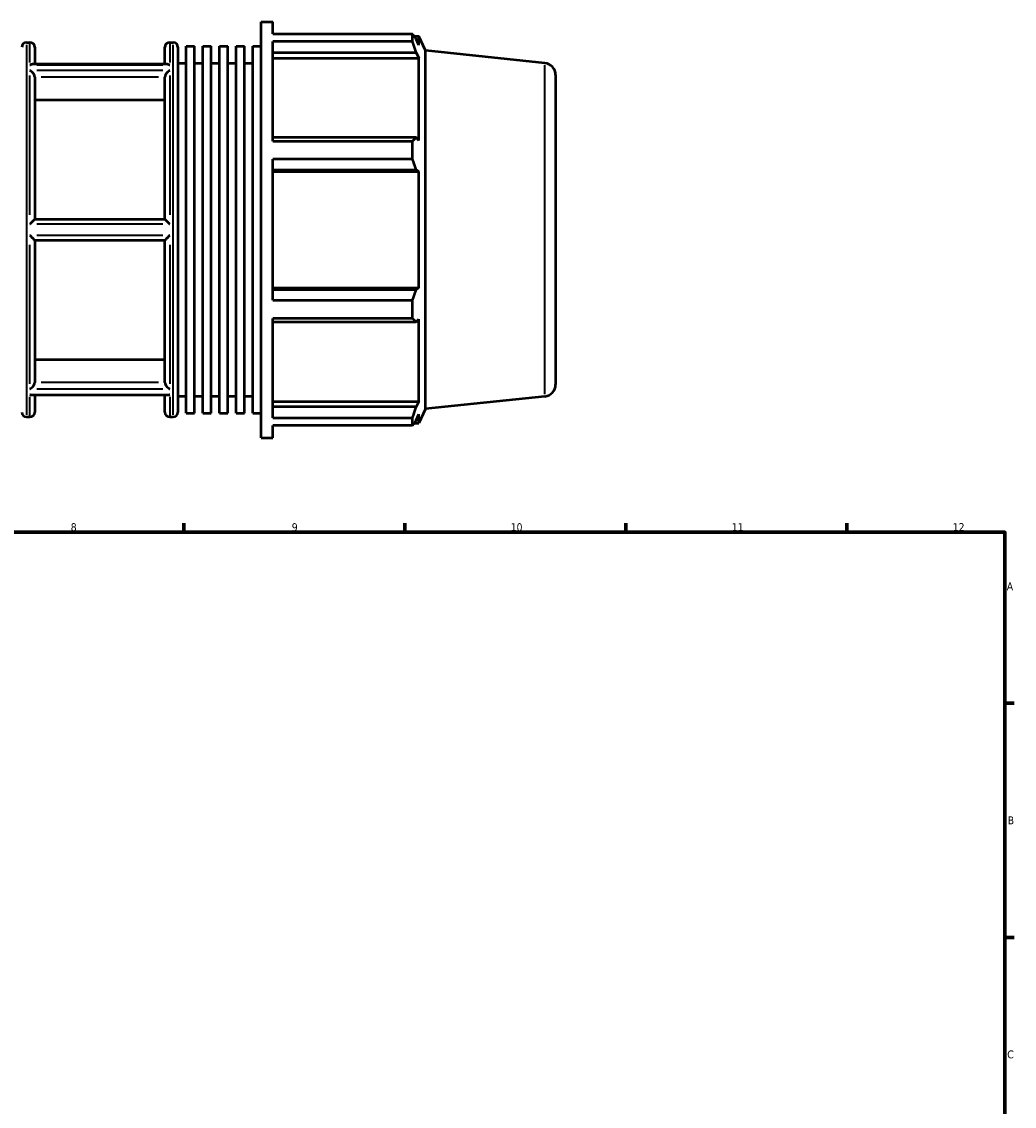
# Model space of a CAD drawing. Header units: millimetres. Extents: x -163 to 1385, y -62 to 968.
# Tile 6 of 8: x 509 to 824, y 392 to 736. Entities that reach past the tile are written whole.
import ezdxf

# ---------------------------------------------------------------- set-up
doc = ezdxf.new("R2010")
doc.units = ezdxf.units.MM
for name, color, linetype, lineweight in [('Border (ISO)', 7, 'Continuous', 70), ('Visible (ISO)', 7, 'Continuous', 50), ('Visible Narrow (ISO)', 7, 'Continuous', 35)]:
    doc.layers.add(name, color=color, linetype=linetype, lineweight=lineweight)
doc.styles.add('Note Text (ISO)', font='tahoma.ttf')

# ---------------------------------------------------------------- blocks, each defined once
blk = doc.blocks.new('Borders Default Border')
at = {"layer": 'Border (ISO)'}
for p, q in [((560.67, 574), (560.67, 576.9)), ((630.75, 574), (630.75, 576.9)), ((700.83, 574), (700.83, 576.9)), ((770.92, 574), (770.92, 576.9)), ((821, 519.75), (823.9, 519.75)), ((821, 445.5), (823.9, 445.5))]:
    blk.add_line(p, q, dxfattribs=at)
at = {"layer": 'Border (ISO)', "flags": 128}
blk.add_lwpolyline([(20, 20), (20, 574), (821, 574), (821, 20), (20, 20)], dxfattribs=at)
at = {"layer": 'Border (ISO)', "color": 232, "true_color": 0xca0064, "char_height": 2.5, "attachment_point": 7, "style": 'Note Text (ISO)'}
for s, insert in [('8', (524.81, 574.34)), ('9', (594.88, 574.35)), ('10', (664.29, 574.35)), ('11', (734.37, 574.4)), ('12', (804.46, 574.4)), ('A', (821.59, 555.62)), ('B', (821.89, 481.37)), ('C', (821.73, 407.08))]:
    blk.add_mtext(s, dxfattribs=dict(at, insert=insert))

msp = doc.modelspace()

# ---------------------------------------------------------------- linework, layer by layer
at = {"layer": 'Visible (ISO)'}
for p, q in [((585.226, 603.982), (585.226, 735.982)), ((585.226, 735.982), (588.838, 735.982)), ((588.838, 732.084), (588.838, 735.982)), ((588.838, 732.084), (633.167, 732.084)), ((588.838, 698.092), (588.838, 729.697)), ((633.167, 729.697), (588.838, 729.697)), ((633.167, 729.697), (633.167, 732.084)), ((633.679, 731.362), (635.224, 731.362)), ((635.224, 728.521), (634.342, 730.41)), ((637.246, 726.822), (635.224, 731.362)), ((635.224, 728.521), (635.224, 731.362)), ((510.76, 729.382), (511.888, 729.382)), ((513.388, 727.882), (513.388, 722.501)), ((554.674, 722.501), (554.674, 727.882)), ((556.174, 729.382), (557.303, 729.382)), ((558.803, 727.882), (558.803, 612.082)), ((561.445, 611.77), (561.445, 728.194)), ((561.445, 728.194), (564.087, 728.194)), ((564.087, 611.77), (564.087, 728.194)), ((566.73, 611.77), (566.73, 728.194)), ((566.73, 728.194), (569.372, 728.194)), ((569.372, 611.77), (569.372, 728.194)), ((572.014, 611.77), (572.014, 728.194)), ((572.014, 728.194), (574.656, 728.194)), ((574.656, 611.77), (574.656, 728.194)), ((577.299, 611.77), (577.299, 728.194)), ((577.299, 728.194), (579.941, 728.194)), ((579.941, 611.77), (579.941, 728.194)), ((582.583, 611.77), (582.583, 728.194)), ((582.583, 728.194), (585.226, 728.194)), ((588.838, 726.183), (634.342, 726.183)), ((634.342, 726.183), (635.224, 724.427)), ((637.246, 613.143), (637.246, 726.822)), ((675.173, 722.835), (637.246, 726.822)), ((558.803, 722.782), (561.445, 722.782)), ((564.087, 722.782), (566.73, 722.782)), ((569.372, 722.782), (572.014, 722.782)), ((574.656, 722.782), (577.299, 722.782)), ((579.941, 722.782), (582.583, 722.782)), ((588.838, 724.427), (635.224, 724.427)), ((635.224, 698.324), (635.224, 724.427)), ((555.473, 722.501), (512.59, 722.501)), ((513.388, 718.394), (513.388, 673.282)), ((554.674, 673.282), (554.674, 718.394)), ((678.531, 719.106), (678.531, 620.859)), ((554.674, 711.105), (513.388, 711.105)), ((634.342, 699.239), (588.838, 699.239)), ((635.224, 698.324), (634.342, 699.239)), ((588.838, 698.092), (633.167, 698.092)), ((633.167, 692.33), (633.167, 698.092)), ((588.838, 647.634), (588.838, 692.33)), ((633.167, 692.33), (588.838, 692.33)), ((588.838, 689.035), (634.342, 689.035)), ((588.838, 688.44), (635.224, 688.44)), ((634.342, 689.035), (635.224, 688.44)), ((635.224, 651.525), (635.224, 688.44)), ((554.676, 673.282), (513.387, 673.282)), ((513.387, 666.682), (554.676, 666.682)), ((513.388, 666.682), (513.388, 621.571)), ((554.674, 621.571), (554.674, 666.682)), ((588.838, 651.525), (635.224, 651.525)), ((634.342, 650.93), (588.838, 650.93)), ((635.224, 651.525), (634.342, 650.93)), ((588.838, 647.634), (633.167, 647.634)), ((633.167, 641.873), (633.167, 647.634)), ((588.838, 610.268), (588.838, 641.873)), ((633.167, 641.873), (588.838, 641.873)), ((588.838, 640.726), (634.342, 640.726)), ((634.342, 640.726), (635.224, 641.64)), ((635.224, 615.538), (635.224, 641.64)), ((513.388, 628.859), (554.674, 628.859)), ((555.473, 617.464), (512.59, 617.464)), ((513.388, 617.464), (513.388, 612.082)), ((554.674, 612.082), (554.674, 617.464)), ((558.803, 617.182), (561.445, 617.182)), ((564.087, 617.182), (566.73, 617.182)), ((569.372, 617.182), (572.014, 617.182)), ((574.656, 617.182), (577.299, 617.182)), ((579.941, 617.182), (582.583, 617.182)), ((675.173, 617.129), (637.246, 613.143)), ((588.838, 615.538), (635.224, 615.538)), ((634.342, 613.781), (588.838, 613.781)), ((635.224, 615.538), (634.342, 613.781)), ((637.246, 613.143), (635.224, 608.602)), ((510.76, 610.582), (511.888, 610.582)), ((556.174, 610.582), (557.303, 610.582)), ((561.445, 611.77), (564.087, 611.77)), ((566.73, 611.77), (569.372, 611.77)), ((572.014, 611.77), (574.656, 611.77)), ((577.299, 611.77), (579.941, 611.77)), ((582.583, 611.77), (585.226, 611.77)), ((588.838, 610.268), (633.167, 610.268)), ((633.167, 607.881), (633.167, 610.268)), ((634.342, 609.555), (635.224, 611.443)), ((635.224, 608.602), (635.224, 611.443)), ((588.838, 603.982), (588.838, 607.881)), ((633.167, 607.881), (588.838, 607.881)), ((633.679, 608.602), (635.224, 608.602)), ((585.226, 603.982), (588.838, 603.982))]:
    msp.add_line(p, q, dxfattribs=at)
for centre, radius, start, end in [((510.76, 727.882), 1.5, 90, 180), ((511.888, 727.882), 1.5, 0, 90), ((556.174, 727.882), 1.5, 90, 180), ((557.303, 727.882), 1.5, 0, 90), ((674.781, 719.106), 3.75, 0, 84), ((674.781, 620.859), 3.75, 276, 0), ((510.76, 612.082), 1.5, 180, 270), ((511.888, 612.082), 1.5, 270, 0), ((556.174, 612.082), 1.5, 180, 270), ((557.303, 612.082), 1.5, 270, 0)]:
    msp.add_arc(centre, radius, start, end, dxfattribs=at)
for points, weights in [([(633.167, 732.084), (633.778, 731.23), (634.342, 730.41)], [1, 1.00159474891, 1.00237310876]), ([(634.342, 726.183), (633.778, 727.904), (633.167, 729.697)], [1.00237310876, 1.00159474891, 1]), ([(633.167, 698.092), (633.778, 698.677), (634.342, 699.239)], [1, 1.00159474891, 1.00237310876]), ([(634.342, 689.035), (633.778, 690.649), (633.167, 692.33)], [1.00237310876, 1.00159474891, 1]), ([(633.167, 647.634), (633.778, 649.316), (634.342, 650.93)], [1, 1.00159474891, 1.00237310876]), ([(634.342, 640.726), (633.778, 641.288), (633.167, 641.873)], [1.00237310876, 1.00159474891, 1]), ([(633.167, 610.268), (633.778, 612.06), (634.342, 613.781)], [1, 1.00159474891, 1.00237310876]), ([(634.342, 609.555), (633.778, 608.735), (633.167, 607.881)], [1.00237310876, 1.00159474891, 1])]:
    msp.add_rational_spline(points, weights, degree=2, dxfattribs=at)
for points, knots in [([(511.888, 722.323), (511.89, 722.323), (511.891, 722.324), (512.042, 722.396), (512.193, 722.448), (512.424, 722.492), (512.508, 722.501), (512.59, 722.501)], [-0.28000057, -0.28000057, -0.28000057, -0.28000057, -0.27945255, -0.27945255, -0.21597837, -0.21597837, -0.17917257, -0.17917257, -0.17917257, -0.17917257]), ([(513.387, 718.451), (513.384, 718.513), (513.376, 718.577), (513.334, 718.788), (513.282, 718.936), (513.143, 719.235), (513.053, 719.384), (512.819, 719.713), (512.664, 719.885), (512.308, 720.214), (512.1, 720.363), (511.892, 720.474), (511.89, 720.475), (511.888, 720.476)], [-0.28192842, -0.28192842, -0.28192842, -0.28192842, -0.26011722, -0.26011722, -0.2119108, -0.2119108, -0.15993713, -0.15993713, -0.08809106, -0.08809106, 0, 0, 0.00071094, 0.00071094, 0.00071094, 0.00071094]), ([(556.174, 720.476), (556.172, 720.475), (556.171, 720.474), (555.963, 720.363), (555.754, 720.214), (555.398, 719.885), (555.244, 719.713), (555.009, 719.384), (554.92, 719.235), (554.78, 718.936), (554.729, 718.788), (554.687, 718.577), (554.679, 718.513), (554.676, 718.451)], [-0.31548739, -0.31548739, -0.31548739, -0.31548739, -0.31478354, -0.31478354, -0.22757153, -0.22757153, -0.15644239, -0.15644239, -0.10498736, -0.10498736, -0.05726198, -0.05726198, -0.03566843, -0.03566843, -0.03566843, -0.03566843]), ([(555.473, 722.501), (555.554, 722.501), (555.638, 722.492), (555.869, 722.448), (556.02, 722.396), (556.171, 722.324), (556.173, 722.323), (556.174, 722.323)], [-0.10118458, -0.10118458, -0.10118458, -0.10118458, -0.06404677, -0.06404677, 0, 0, 0.00055296, 0.00055296, 0.00055296, 0.00055296]), ([(511.888, 671.829), (511.89, 671.831), (511.891, 671.832), (512.041, 671.984), (512.19, 672.134), (512.483, 672.427), (512.628, 672.571), (512.891, 672.829), (513.012, 672.946), (513.191, 673.116), (513.257, 673.177), (513.352, 673.26), (513.38, 673.282), (513.387, 673.282)], [-0.28006335, -0.28006335, -0.28006335, -0.28006335, -0.2794136, -0.2794136, -0.21664473, -0.21664473, -0.15259244, -0.15259244, -0.09139828, -0.09139828, -0.04488414, -0.04488414, 0, 0, 0, 0]), ([(554.676, 673.282), (554.682, 673.282), (554.711, 673.26), (554.806, 673.177), (554.872, 673.116), (555.051, 672.946), (555.171, 672.829), (555.435, 672.571), (555.58, 672.427), (555.872, 672.134), (556.021, 671.984), (556.171, 671.832), (556.173, 671.831), (556.174, 671.829)], [-0.2818805, -0.2818805, -0.2818805, -0.2818805, -0.23660008, -0.23660008, -0.18967527, -0.18967527, -0.12794084, -0.12794084, -0.06332305, -0.06332305, 0, 0, 0.00065549, 0.00065549, 0.00065549, 0.00065549]), ([(513.387, 666.682), (513.38, 666.682), (513.352, 666.705), (513.257, 666.788), (513.191, 666.849), (513.012, 667.019), (512.891, 667.136), (512.628, 667.394), (512.483, 667.538), (512.19, 667.831), (512.041, 667.981), (511.891, 668.133), (511.89, 668.134), (511.888, 668.136)], [-0.2818805, -0.2818805, -0.2818805, -0.2818805, -0.23660008, -0.23660008, -0.18967527, -0.18967527, -0.12794084, -0.12794084, -0.06332305, -0.06332305, 0, 0, 0.00065549, 0.00065549, 0.00065549, 0.00065549]), ([(556.174, 668.136), (556.173, 668.134), (556.171, 668.133), (556.021, 667.981), (555.872, 667.831), (555.58, 667.538), (555.435, 667.394), (555.171, 667.136), (555.051, 667.019), (554.872, 666.849), (554.806, 666.788), (554.711, 666.705), (554.682, 666.682), (554.676, 666.682)], [-0.28006335, -0.28006335, -0.28006335, -0.28006335, -0.2794136, -0.2794136, -0.21664473, -0.21664473, -0.15259244, -0.15259244, -0.09139828, -0.09139828, -0.04488414, -0.04488414, 0, 0, 0, 0]), ([(511.888, 619.489), (511.89, 619.489), (511.892, 619.49), (512.1, 619.602), (512.308, 619.751), (512.664, 620.08), (512.819, 620.251), (513.053, 620.58), (513.143, 620.729), (513.282, 621.029), (513.334, 621.177), (513.376, 621.388), (513.384, 621.452), (513.387, 621.514)], [-0.31548739, -0.31548739, -0.31548739, -0.31548739, -0.31478354, -0.31478354, -0.22757153, -0.22757153, -0.15644239, -0.15644239, -0.10498736, -0.10498736, -0.05726198, -0.05726198, -0.03566843, -0.03566843, -0.03566843, -0.03566843]), ([(554.676, 621.514), (554.679, 621.452), (554.687, 621.388), (554.729, 621.177), (554.78, 621.029), (554.92, 620.729), (555.009, 620.58), (555.244, 620.251), (555.398, 620.08), (555.754, 619.751), (555.963, 619.602), (556.171, 619.49), (556.172, 619.489), (556.174, 619.489)], [-0.28192842, -0.28192842, -0.28192842, -0.28192842, -0.26011722, -0.26011722, -0.2119108, -0.2119108, -0.15993713, -0.15993713, -0.08809106, -0.08809106, 0, 0, 0.00071094, 0.00071094, 0.00071094, 0.00071094]), ([(512.59, 617.464), (512.508, 617.464), (512.424, 617.472), (512.193, 617.517), (512.042, 617.569), (511.891, 617.641), (511.89, 617.641), (511.888, 617.642)], [-0.10118458, -0.10118458, -0.10118458, -0.10118458, -0.06404677, -0.06404677, 0, 0, 0.00055296, 0.00055296, 0.00055296, 0.00055296]), ([(556.174, 617.642), (556.173, 617.641), (556.171, 617.641), (556.02, 617.569), (555.869, 617.517), (555.638, 617.472), (555.554, 617.464), (555.473, 617.464)], [-0.28000057, -0.28000057, -0.28000057, -0.28000057, -0.27945255, -0.27945255, -0.21597837, -0.21597837, -0.17917257, -0.17917257, -0.17917257, -0.17917257])]:
    msp.add_open_spline(points, degree=3, knots=knots, dxfattribs=at)
for points in [[(513.388, 718.394), (513.388, 718.412), (513.388, 718.432), (513.387, 718.451)], [(554.676, 718.451), (554.675, 718.432), (554.674, 718.412), (554.674, 718.394)], [(513.387, 621.514), (513.388, 621.533), (513.388, 621.552), (513.388, 621.571)], [(554.674, 621.571), (554.674, 621.552), (554.675, 621.533), (554.676, 621.514)]]:
    msp.add_open_spline(points, degree=3, dxfattribs=at)
at = {"layer": 'Visible Narrow (ISO)'}
for p, q in [((510.76, 728.651), (510.76, 611.314)), ((511.888, 722.998), (511.888, 729.364)), ((556.174, 729.364), (556.174, 722.998)), ((557.303, 611.314), (557.303, 728.651)), ((514.103, 722.323), (553.96, 722.323)), ((553.96, 720.476), (514.103, 720.476)), ((675.173, 617.78), (675.173, 722.185)), ((511.888, 674.75), (511.888, 718.875)), ((515.451, 718.451), (552.611, 718.451)), ((556.174, 718.875), (556.174, 674.75)), ((514.103, 671.829), (553.96, 671.829)), ((553.96, 668.136), (514.103, 668.136)), ((511.888, 621.09), (511.888, 665.215)), ((556.174, 665.215), (556.174, 621.09)), ((514.103, 619.489), (553.96, 619.489)), ((552.611, 621.514), (515.451, 621.514)), ((511.888, 610.6), (511.888, 616.966)), ((553.96, 617.642), (514.103, 617.642)), ((556.174, 616.966), (556.174, 610.6))]:
    msp.add_line(p, q, dxfattribs=at)

# ---------------------------------------------------------------- block references
msp.add_blockref('Borders Default Border', (0, 0))

doc.saveas('drawing.dxf')
